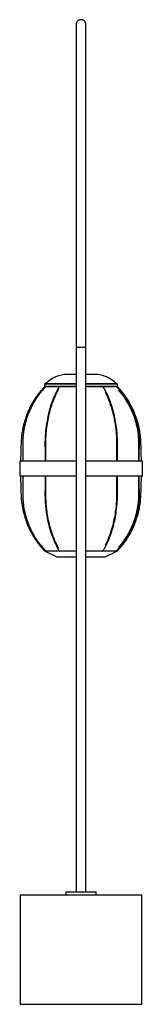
# Paper-space layout '_Izquierda' of a CAD drawing. Header units: millimetres. Extents: x 2687 to 2889, y -1122 to 498.
import ezdxf

# ---------------------------------------------------------------- set-up
doc = ezdxf.new("R2010")
doc.units = ezdxf.units.MM

psp = doc.layouts.new('_Izquierda')

# ---------------------------------------------------------------- linework, layer by layer
at = {"color": 7, "linetype": 'Continuous', "lineweight": 25}
for p, q in [((2779.9, -41.6), (2779.9, -936.6)), ((2795.9, -936.6), (2795.9, -41.6)), ((2779.9, -85.8), (2765.4, -85.8)), ((2810.4, -85.8), (2795.9, -85.8)), ((2727.9, -101.8), (2727.9, -105.8)), ((2729.7, -105.8), (2727.9, -105.8)), ((2728.9, -100.8), (2779.9, -100.8)), ((2752.2, -105.8), (2730.9, -105.8)), ((2751.8, -105.8), (2751.9, -106)), ((2779.9, -105.8), (2753.5, -105.8)), ((2795.9, -100.8), (2846.9, -100.8)), ((2822.8, -105.8), (2795.9, -105.8)), ((2844.8, -105.8), (2823.9, -105.8)), ((2847.9, -105.8), (2846.2, -105.8)), ((2847.9, -105.8), (2847.9, -101.8)), ((2692.2, -209.5), (2692.2, -228.3)), ((2728.7, -209.5), (2728.7, -228.3)), ((2730.2, -228.3), (2730.2, -209.5)), ((2846.3, -209.5), (2846.3, -226.8)), ((2847.8, -228.3), (2847.8, -209.5)), ((2882.4, -209.5), (2882.4, -228.3)), ((2883.9, -228.3), (2883.9, -209.5)), ((2686.9, -228.3), (2686.9, -253.3)), ((2779.9, -228.3), (2686.9, -228.3)), ((2888.9, -228.3), (2795.9, -228.3)), ((2888.9, -253.3), (2888.9, -228.3)), ((2779.9, -253.3), (2686.9, -253.3)), ((2692.2, -253.3), (2692.2, -272.2)), ((2728.7, -253.3), (2728.7, -272.2)), ((2730.2, -272.2), (2730.2, -253.3)), ((2888.9, -253.3), (2795.9, -253.3)), ((2846.3, -254.9), (2846.3, -272.2)), ((2847.8, -272.2), (2847.8, -253.3)), ((2882.4, -253.3), (2882.4, -272.2)), ((2883.9, -272.2), (2883.9, -253.3)), ((2727.9, -375.8), (2747.9, -385.8)), ((2827.9, -385.8), (2847.9, -375.8)), ((2762.9, -936.6), (2762.9, -941.6)), ((2762.9, -936.6), (2812.9, -936.6)), ((2812.9, -941.6), (2812.9, -936.6)), ((2687.9, -941.6), (2687.9, -1121.6)), ((2687.9, -941.6), (2887.9, -941.6)), ((2887.9, -1121.6), (2887.9, -941.6)), ((2687.9, -1121.6), (2887.9, -1121.6))]:
    psp.add_line(p, q, dxfattribs=at)
at = {"color": 8, "linetype": 'Continuous', "lineweight": 25}
for p, q in [((2795.9, -41.6), (2779.9, -41.6)), ((2779.9, -101.8), (2727.9, -101.8)), ((2847.9, -101.8), (2795.9, -101.8))]:
    psp.add_line(p, q, dxfattribs=at)
at = {"color": 7, "linetype": 'Continuous', "lineweight": 25, "flags": 128}
for points in [[(2752.2, -105.5), (2752.3, -105.3), (2752.5, -105.3)], [(2823.7, -105.3), (2823.9, -105.3), (2824, -105.5)], [(2751.8, -375.8), (2751.8, -375.8), (2751.9, -375.7)], [(2752.2, -376.2), (2752.3, -376.4), (2752.5, -376.4)], [(2823.7, -376.4), (2823.9, -376.4), (2824, -376.2)]]:
    psp.add_lwpolyline(points, dxfattribs=at)
at = {"color": 7, "linetype": 'Continuous', "lineweight": 25}
for centre, radius, start, end in [((2765.4, -135.3), 49.5, 90, 135.8254), ((2810.4, -135.3), 49.5, 44.1746, 90), ((2728.9, -101.8), 1, 90, 180), ((2729.8, -106.9), 1.66, 37.3937, 69.0278), ((2752.5, -106.4), 1.13, 31.324, 87.0645), ((2823.7, -106.4), 1.14, 93.1108, 148.5123), ((2846.1, -106.9), 1.68, 111.4447, 142.5311), ((2846.9, -101.8), 1, 0, 90), ((2729.8, -374.8), 1.66, 290.971, 322.5956), ((2752.5, -375.3), 1.13, 272.9368, 328.6521), ((2823.7, -375.3), 1.12, 210.7896, 267.5529), ((2846.2, -374.7), 1.77, 218.2595, 247.7468)]:
    psp.add_arc(centre, radius, start, end, dxfattribs=at)
for points, knots in [([(2795.9, 489.3), (2795.9, 489.8), (2795.8, 490.7), (2795.4, 492.3), (2794.7, 493.7), (2793.8, 495), (2792.7, 496), (2791.7, 496.6), (2791, 496.9), (2790.3, 497.2), (2789.3, 497.4), (2787.9, 497.6), (2786.4, 497.4), (2784.7, 496.9), (2783, 496), (2781.6, 494.5), (2780.5, 492.8), (2780, 491), (2779.9, 489.9), (2779.9, 489.3)], [0, 0, 0, 0, 0.097998, 0.184988, 0.260954, 0.325673, 0.378856, 0.420495, 0.437286, 0.451745, 0.479956, 0.516664, 0.562991, 0.618729, 0.682911, 0.754159, 0.831167, 0.913149, 1, 1, 1, 1]), ([(2779.9, 489.5), (2779.9, 489.5), (2779.9, 489.6), (2779.9, 489), (2779.9, 487.7), (2779.9, 485.8), (2779.9, 483.4), (2779.9, 480.5), (2779.9, 477.4), (2779.9, 474.1), (2779.9, 470.8), (2779.9, 467.5), (2779.9, 464.3), (2779.9, 461.4), (2779.9, 458.3), (2779.9, 455.2), (2779.9, 451.9), (2779.9, 446.9), (2779.9, 439.9), (2779.9, 429.9), (2779.9, 418.6), (2779.9, 405.9), (2779.9, 392.4), (2779.9, 378.3), (2779.9, 363.4), (2779.9, 348), (2779.9, 332.1), (2779.9, 313.9), (2779.9, 293.3), (2779.9, 270.1), (2779.9, 246.3), (2779.9, 222), (2779.9, 197.4), (2779.9, 173.2), (2779.9, 149.5), (2779.9, 131.6), (2779.9, 118.8), (2779.9, 110.9), (2779.9, 102.3), (2779.9, 92.9), (2779.9, 81.7), (2779.9, 68.7), (2779.9, 53.7), (2779.9, 37.5), (2779.9, 21.5), (2779.9, 5.8), (2779.9, -9.4), (2779.9, -25.2), (2779.9, -36.1), (2779.9, -41.6)], [0, 0, 0, 0, 0.005955, 0.028765, 0.05028, 0.07049, 0.089393, 0.106997, 0.123328, 0.138421, 0.152301, 0.164988, 0.175763, 0.185532, 0.194987, 0.204488, 0.214038, 0.22364, 0.246494, 0.269684, 0.296476, 0.323443, 0.350434, 0.377459, 0.404525, 0.43163, 0.458769, 0.485933, 0.522164, 0.55842, 0.594733, 0.631057, 0.667303, 0.703087, 0.736219, 0.76879, 0.778994, 0.790038, 0.802114, 0.815222, 0.829358, 0.848469, 0.869171, 0.891449, 0.915283, 0.935085, 0.955818, 0.977463, 1, 1, 1, 1]), ([(2795.9, -41.6), (2795.9, -35.6), (2795.9, -24), (2795.9, -6.9), (2795.9, 9.3), (2795.9, 24.7), (2795.9, 39.3), (2795.9, 53.8), (2795.9, 68), (2795.9, 81.9), (2795.9, 94.5), (2795.9, 106.1), (2795.9, 116.5), (2795.9, 126.2), (2795.9, 135.4), (2795.9, 144.7), (2795.9, 154), (2795.9, 163.2), (2795.9, 177.8), (2795.9, 197.4), (2795.9, 222), (2795.9, 246.3), (2795.9, 270.1), (2795.9, 293.3), (2795.9, 313.9), (2795.9, 332.1), (2795.9, 348), (2795.9, 363.4), (2795.9, 378.3), (2795.9, 392.4), (2795.9, 405.9), (2795.9, 418.6), (2795.9, 429.4), (2795.9, 438.5), (2795.9, 446), (2795.9, 452), (2795.9, 456.7), (2795.9, 460.3), (2795.9, 463.9), (2795.9, 467.3), (2795.9, 470.8), (2795.9, 474.1), (2795.9, 477.4), (2795.9, 480.5), (2795.9, 483.4), (2795.9, 485.8), (2795.9, 487.7), (2795.9, 489), (2795.9, 489.6), (2795.9, 489.5), (2795.9, 489.5)], [0, 0, 0, 0, 0.0242995, 0.0475565, 0.0697458, 0.0908461, 0.1108391, 0.1297101, 0.150494, 0.1696878, 0.1872807, 0.2032657, 0.2179151, 0.2310683, 0.2440543, 0.2571346, 0.2703066, 0.2835675, 0.2969147, 0.3326989, 0.3689441, 0.4052684, 0.4415809, 0.4778377, 0.5140687, 0.5412318, 0.5683707, 0.595476, 0.6225417, 0.6495671, 0.6765574, 0.7035249, 0.7303166, 0.7500162, 0.7694697, 0.7886968, 0.7999302, 0.811097, 0.8224209, 0.835012, 0.847699, 0.8615798, 0.8766726, 0.8930034, 0.9106073, 0.9295102, 0.9497198, 0.9712353, 0.9940451, 1, 1, 1, 1]), ([(2727.9, -105.8), (2725.6, -108.4), (2721.2, -113.1), (2715.6, -120.4), (2711, -127.3), (2707.3, -133.5), (2704.5, -138.7), (2702.4, -143), (2700.9, -146.3), (2699.7, -149.1), (2698.8, -151.4), (2697.9, -153.7), (2696.9, -156.8), (2695.6, -160.7), (2694.1, -165.8), (2692.6, -171.8), (2691.2, -178.8), (2690, -186.8), (2689.2, -195.8), (2689, -205.7), (2688.6, -216.6), (2688.4, -224.3), (2688.3, -228.3), (2688.3, -228.3)], [0, 0, 0, 0, 0.077696, 0.147757, 0.210118, 0.264732, 0.311571, 0.344652, 0.372323, 0.394594, 0.411531, 0.428903, 0.450982, 0.483721, 0.523321, 0.569843, 0.623365, 0.683988, 0.751838, 0.826997, 0.909141, 0.998219, 1, 1, 1, 1]), ([(2730.4, -105.3), (2729.3, -106.5), (2727.2, -108.6), (2724.6, -111.5), (2722.6, -113.8), (2721, -115.8), (2719.6, -117.6), (2716.3, -121.9), (2711.4, -129.2), (2705.4, -140.1), (2700.3, -152.1), (2696.3, -164.5), (2694.1, -174.6), (2693, -182.2), (2692.4, -186.9), (2692.1, -190.7), (2692, -193.8), (2691.9, -196.5), (2691.8, -200.1), (2691.9, -204.6), (2692.1, -207.8), (2692.2, -209.5)], [0, 0, 0, 0, 0.043013, 0.077862, 0.104546, 0.12502, 0.145462, 0.166326, 0.266187, 0.379671, 0.493154, 0.606634, 0.720114, 0.762494, 0.804821, 0.844248, 0.861693, 0.884917, 0.91606, 0.955104, 1, 1, 1, 1]), ([(2728, -105.8), (2728, -105.8), (2727.9, -105.8), (2728.5, -105.8), (2729.5, -105.8), (2729.9, -105.8)], [0, 0, 0, 0, 0.221363, 0.750262, 1, 1, 1, 1]), ([(2752.2, -105.5), (2751.5, -106.6), (2750.3, -108.7), (2748.6, -111.6), (2747.4, -114), (2746.4, -116), (2745.6, -117.8), (2743.6, -122), (2740.5, -129.4), (2736.8, -140.3), (2733.7, -152.2), (2731.3, -164.6), (2729.9, -174.7), (2729.2, -182.2), (2728.9, -186.9), (2728.7, -190.7), (2728.6, -193.8), (2728.6, -196.6), (2728.5, -200.1), (2728.6, -204.6), (2728.7, -207.9), (2728.7, -209.7)], [0, 0, 0, 0, 0.042947, 0.07774, 0.104379, 0.124819, 0.145227, 0.166054, 0.265736, 0.379005, 0.492261, 0.605509, 0.718751, 0.761041, 0.803278, 0.842621, 0.860029, 0.883202, 0.91427, 0.953221, 1, 1, 1, 1]), ([(2730.2, -209.6), (2730.2, -208), (2730.1, -205), (2730, -201.1), (2730, -197.9), (2730.1, -195.4), (2730.1, -193), (2730.3, -187.6), (2730.9, -178.8), (2732.5, -166.6), (2734.8, -154.2), (2737.8, -142.3), (2740.7, -133.3), (2743.2, -127), (2744.8, -123.2), (2746.1, -120.2), (2747.2, -117.8), (2748.2, -115.7), (2749.6, -113), (2750.6, -111.1), (2751.2, -110.1)], [0, 0, 0, 0, 0.045113, 0.081621, 0.109571, 0.131024, 0.152448, 0.174315, 0.278971, 0.397899, 0.51682, 0.635733, 0.754633, 0.799035, 0.843379, 0.884682, 0.902957, 0.927283, 0.959881, 1, 1, 1, 1]), ([(2731.1, -105.8), (2732, -105.8), (2733.7, -105.8), (2737.6, -105.8), (2742.3, -105.8), (2747.2, -105.8), (2750.8, -105.8), (2752.3, -105.8)], [0, 0, 0, 0, 0.199058, 0.415255, 0.631474, 0.847706, 1, 1, 1, 1]), ([(2753.4, -105.8), (2753.7, -105.8), (2756, -105.8), (2760.9, -105.8), (2768.1, -105.8), (2774.5, -105.8), (2778.5, -105.8), (2779.9, -105.8)], [0, 0, 0, 0, 0.030187, 0.304144, 0.578118, 0.852048, 1, 1, 1, 1]), ([(2795.9, -105.8), (2797, -105.8), (2800.6, -105.8), (2806.7, -105.8), (2814, -105.8), (2819.4, -105.8), (2822.1, -105.8), (2822.8, -105.8)], [0, 0, 0, 0, 0.110591, 0.378755, 0.646935, 0.915071, 1, 1, 1, 1]), ([(2823.9, -105.8), (2825, -105.8), (2828.2, -105.8), (2832.8, -105.8), (2837.7, -105.8), (2841.6, -105.8), (2843.9, -105.8), (2844.7, -105.8), (2844.8, -105.8)], [0, 0, 0, 0, 0.108869, 0.324644, 0.540384, 0.756146, 0.971921, 1, 1, 1, 1]), ([(2847.8, -209.7), (2847.9, -207.8), (2848, -204.3), (2848, -199.9), (2848, -196.4), (2847.9, -193.4), (2847.7, -187.7), (2847.1, -178.6), (2845.5, -166.3), (2843.2, -153.9), (2840.1, -141.9), (2837.1, -132.8), (2834.6, -126.5), (2833, -122.6), (2831.6, -119.5), (2830.4, -117.1), (2829.4, -115), (2828, -112.3), (2826.2, -109), (2824.8, -106.7), (2824, -105.5)], [0, 0, 0, 0, 0.0504864, 0.0892951, 0.1166895, 0.1410133, 0.1659413, 0.26558, 0.3788221, 0.4920703, 0.6053271, 0.7185957, 0.7609014, 0.8031566, 0.8425187, 0.8599358, 0.8831212, 0.9141931, 0.9531522, 1, 1, 1, 1]), ([(2883.9, -209.5), (2884, -207.6), (2884.2, -204.3), (2884.2, -199.9), (2884.2, -196.4), (2884.1, -193.4), (2883.7, -187.7), (2882.7, -178.6), (2880.2, -166.3), (2876.4, -153.8), (2871.4, -141.8), (2866.6, -132.7), (2862.6, -126.3), (2860, -122.4), (2857.8, -119.4), (2855.9, -117), (2854.2, -114.9), (2852, -112.2), (2849, -108.9), (2846.8, -106.6), (2845.6, -105.3)], [0, 0, 0, 0, 0.048612, 0.087514, 0.114974, 0.139351, 0.164332, 0.264182, 0.377663, 0.491146, 0.60463, 0.718116, 0.7605, 0.802831, 0.842263, 0.85971, 0.882935, 0.914058, 0.95308, 1, 1, 1, 1]), ([(2846.1, -105.8), (2846.3, -105.8), (2847.2, -105.8), (2847.8, -105.8), (2847.8, -105.8), (2847.8, -105.8)], [0, 0, 0, 0, 0.144233, 0.685408, 1, 1, 1, 1]), ([(2887.5, -228.3), (2887.4, -225.6), (2887.2, -219.8), (2887, -211.3), (2886.7, -203.1), (2886.6, -195.8), (2886, -189.3), (2885.4, -183.8), (2884.6, -179.1), (2883.9, -175.3), (2883.2, -171.9), (2882.4, -168.4), (2881.3, -164.3), (2879.8, -159.2), (2877.8, -153.4), (2875.3, -147.2), (2872.3, -140.8), (2869, -134.3), (2864.9, -127.4), (2860.1, -120.3), (2854.4, -112.9), (2850.1, -108.3), (2847.9, -105.8)], [0, 0, 0, 0, 0.062244, 0.130922, 0.193072, 0.248643, 0.297465, 0.339633, 0.375244, 0.404374, 0.427223, 0.452285, 0.484563, 0.524044, 0.570708, 0.624533, 0.67484, 0.730085, 0.790245, 0.855299, 0.925223, 1, 1, 1, 1]), ([(2849.5, -111.7), (2849.8, -112.1), (2850.8, -113.1), (2852.2, -114.8), (2853.8, -116.8), (2855.2, -118.6), (2858.4, -122.8), (2863.3, -130), (2869.3, -140.8), (2874.4, -152.6), (2878.3, -164.9), (2880.5, -174.9), (2881.6, -182.4), (2882.1, -187.1), (2882.4, -190.8), (2882.6, -193.9), (2882.7, -196.6), (2882.7, -200.1), (2882.7, -204.6), (2882.5, -207.8), (2882.4, -209.6)], [0, 0, 0, 0, 0.012703, 0.041208, 0.063079, 0.084916, 0.107204, 0.213883, 0.335121, 0.456361, 0.577602, 0.698845, 0.744126, 0.789352, 0.831478, 0.850118, 0.874929, 0.908154, 0.949812, 1, 1, 1, 1]), ([(2827.8, -115.2), (2828, -115.7), (2828.6, -116.7), (2829.4, -118.4), (2831.4, -122.6), (2834.4, -129.9), (2838.1, -140.7), (2841.3, -152.5), (2843.8, -164.8), (2845.1, -174.9), (2845.8, -182.3), (2846.1, -187), (2846.3, -190.8), (2846.4, -193.8), (2846.5, -196.6), (2846.5, -200.1), (2846.5, -204.6), (2846.3, -207.9), (2846.3, -209.6)], [0, 0, 0, 0, 0.018827, 0.041689, 0.065023, 0.176717, 0.303667, 0.430631, 0.557604, 0.684585, 0.73201, 0.779377, 0.823499, 0.843022, 0.869008, 0.903817, 0.94746, 1, 1, 1, 1]), ([(2692.2, -209.5), (2692.2, -209.5), (2692.2, -209.5), (2692.2, -209.5), (2692.4, -209.5), (2692.6, -209.5), (2692.8, -209.5), (2693, -209.5), (2693.1, -209.5), (2693.2, -209.5), (2693.2, -209.5)], [0, 0, 0, 0, 0.047664, 0.229586, 0.411462, 0.593368, 0.775492, 0.957613, 0.98535, 1, 1, 1, 1]), ([(2728.7, -209.5), (2728.7, -209.5), (2728.7, -209.5), (2728.8, -209.5), (2728.9, -209.5), (2729.1, -209.5), (2729.4, -209.5), (2729.6, -209.5), (2729.9, -209.5), (2730, -209.5), (2730.1, -209.5), (2730.1, -209.5), (2730.1, -209.5)], [0, 0, 0, 0, 0.029289, 0.16359, 0.297806, 0.431944, 0.566048, 0.700175, 0.834462, 0.968746, 0.989198, 1, 1, 1, 1]), ([(2730.2, -209.5), (2730.2, -209.5), (2730.2, -209.5), (2730.2, -209.5), (2730.1, -209.5), (2730.1, -209.5), (2730.1, -209.5)], [0, 0, 0, 0, 0.347218, 0.876756, 0.957403, 1, 1, 1, 1]), ([(2846.4, -209.5), (2846.4, -209.5), (2846.4, -209.5), (2846.3, -209.5), (2846.3, -209.5), (2846.3, -209.5)], [0, 0, 0, 0, 0.042007, 0.564441, 1, 1, 1, 1]), ([(2846.4, -209.5), (2846.4, -209.5), (2846.5, -209.5), (2846.6, -209.5), (2846.9, -209.5), (2847.1, -209.5), (2847.4, -209.5), (2847.6, -209.5), (2847.7, -209.5), (2847.8, -209.5), (2847.8, -209.5), (2847.8, -209.5)], [0, 0, 0, 0, 0.010839, 0.1456394, 0.2804414, 0.4151998, 0.5498719, 0.6844667, 0.819027, 0.9536104, 1, 1, 1, 1]), ([(2882.9, -209.5), (2882.9, -209.5), (2882.8, -209.5), (2882.7, -209.5), (2882.5, -209.5), (2882.4, -209.5), (2882.4, -209.5), (2882.4, -209.5)], [0, 0, 0, 0, 0.0208571, 0.2802512, 0.5396481, 0.7989615, 1, 1, 1, 1]), ([(2882.9, -209.5), (2882.9, -209.5), (2883, -209.5), (2883.2, -209.5), (2883.4, -209.5), (2883.6, -209.5), (2883.8, -209.5), (2883.9, -209.5), (2883.9, -209.5), (2883.9, -209.5)], [0, 0, 0, 0, 0.014724, 0.197841, 0.380961, 0.564021, 0.746964, 0.929802, 1, 1, 1, 1]), ([(2688.3, -253.3), (2688.4, -256.1), (2688.5, -261.8), (2688.8, -270.4), (2689, -278.6), (2689.2, -285.9), (2689.7, -292.4), (2690.4, -297.9), (2691.1, -302.6), (2691.8, -306.4), (2692.5, -309.8), (2693.4, -313.3), (2694.5, -317.4), (2696, -322.5), (2698, -328.3), (2700.5, -334.5), (2703.4, -340.9), (2706.8, -347.4), (2710.9, -354.3), (2715.7, -361.4), (2721.3, -368.8), (2725.6, -373.4), (2727.9, -375.8)], [0, 0, 0, 0, 0.062244, 0.130922, 0.193072, 0.248643, 0.297465, 0.339633, 0.375244, 0.404374, 0.427223, 0.452285, 0.484563, 0.524044, 0.570708, 0.624533, 0.67484, 0.730085, 0.790245, 0.855299, 0.925223, 1, 1, 1, 1]), ([(2847.9, -375.8), (2850.2, -373.3), (2854.6, -368.6), (2860.2, -361.3), (2864.8, -354.4), (2868.5, -348.2), (2871.3, -343), (2873.4, -338.7), (2874.9, -335.4), (2876, -332.6), (2876.9, -330.3), (2877.8, -328), (2878.9, -324.9), (2880.2, -321), (2881.7, -315.9), (2883.2, -309.9), (2884.6, -302.9), (2885.7, -294.9), (2886.5, -285.9), (2886.8, -276), (2887.1, -265.1), (2887.4, -257.4), (2887.5, -253.4), (2887.5, -253.3)], [0, 0, 0, 0, 0.077696, 0.147757, 0.210118, 0.264732, 0.311571, 0.344652, 0.372323, 0.394594, 0.411531, 0.428903, 0.450982, 0.483721, 0.523321, 0.569843, 0.623365, 0.683988, 0.751838, 0.826997, 0.909141, 0.998219, 1, 1, 1, 1]), ([(2692.2, -272.2), (2692.1, -274.1), (2691.9, -277.4), (2691.8, -281.8), (2691.9, -285.3), (2692, -288.3), (2692.3, -294), (2693.3, -303.1), (2695.8, -315.4), (2699.6, -327.9), (2704.6, -339.9), (2709.4, -349), (2713.4, -355.4), (2716, -359.3), (2718.2, -362.3), (2720.1, -364.7), (2721.7, -366.8), (2724, -369.5), (2726.9, -372.8), (2729.2, -375.1), (2730.4, -376.4)], [0, 0, 0, 0, 0.048612, 0.087514, 0.114974, 0.139351, 0.164331, 0.264182, 0.377663, 0.491145, 0.604629, 0.718115, 0.760499, 0.802831, 0.842262, 0.859709, 0.882934, 0.914058, 0.95308, 1, 1, 1, 1]), ([(2692.2, -272.2), (2692.2, -272.2), (2692.2, -272.2), (2692.2, -272.2), (2692.4, -272.2), (2692.6, -272.2), (2692.8, -272.2), (2693, -272.2), (2693.1, -272.2), (2693.2, -272.2), (2693.2, -272.2)], [0, 0, 0, 0, 0.047757, 0.229662, 0.41152, 0.593408, 0.775514, 0.957617, 0.985351, 1, 1, 1, 1]), ([(2728.7, -272), (2728.7, -273.9), (2728.6, -277.4), (2728.5, -281.8), (2728.6, -285.3), (2728.6, -288.3), (2728.8, -294), (2729.4, -303.1), (2731, -315.4), (2733.3, -327.8), (2736.4, -339.8), (2739.3, -348.9), (2741.8, -355.2), (2743.4, -359.1), (2744.7, -362.2), (2745.9, -364.6), (2746.9, -366.7), (2748.3, -369.4), (2750.1, -372.7), (2751.4, -375), (2752.2, -376.2)], [0, 0, 0, 0, 0.0504868, 0.0892953, 0.1166896, 0.1410134, 0.1659414, 0.2655801, 0.3788221, 0.4920703, 0.6053271, 0.7185957, 0.7609013, 0.8031565, 0.8425186, 0.8599357, 0.8831212, 0.914193, 0.9531522, 1, 1, 1, 1]), ([(2728.7, -272.2), (2728.7, -272.2), (2728.7, -272.2), (2728.8, -272.2), (2728.9, -272.2), (2729.1, -272.2), (2729.4, -272.2), (2729.6, -272.2), (2729.9, -272.2), (2730, -272.2), (2730.1, -272.2), (2730.1, -272.2), (2730.1, -272.2)], [0, 0, 0, 0, 0.02945, 0.163729, 0.297922, 0.432038, 0.56612, 0.700225, 0.834489, 0.968751, 0.9892, 1, 1, 1, 1]), ([(2751.3, -371.7), (2750.8, -370.8), (2749.9, -369.2), (2748.8, -367), (2747.8, -365.1), (2746.9, -363.3), (2745, -359.1), (2741.9, -351.8), (2738.3, -341), (2735.2, -329.2), (2732.7, -316.9), (2731.4, -306.8), (2730.7, -299.4), (2730.4, -294.7), (2730.2, -290.9), (2730.1, -287.9), (2730.1, -285.1), (2730, -281.6), (2730.1, -277.1), (2730.2, -273.8), (2730.2, -272.1)], [0, 0, 0, 0, 0.0320542, 0.0599902, 0.0814261, 0.102829, 0.1246742, 0.2292423, 0.3480931, 0.4669564, 0.5858291, 0.7047088, 0.749108, 0.7934532, 0.8347597, 0.8530368, 0.8773658, 0.9099541, 0.9508127, 1, 1, 1, 1]), ([(2730.2, -272.2), (2730.2, -272.2), (2730.2, -272.2), (2730.2, -272.2), (2730.1, -272.2), (2730.1, -272.2), (2730.1, -272.2)], [0, 0, 0, 0, 0.347589, 0.876826, 0.957427, 1, 1, 1, 1]), ([(2824, -376.2), (2824.7, -375.1), (2826, -373), (2827.6, -370.1), (2828.9, -367.7), (2829.9, -365.7), (2830.8, -363.9), (2832.8, -359.7), (2835.8, -352.3), (2839.6, -341.4), (2842.8, -329.5), (2845.2, -317.1), (2846.6, -307), (2847.3, -299.5), (2847.6, -294.8), (2847.8, -291), (2847.9, -287.9), (2848, -285.1), (2848, -281.6), (2848, -277.1), (2847.8, -273.8), (2847.8, -272)], [0, 0, 0, 0, 0.042947, 0.07774, 0.104379, 0.124819, 0.145226, 0.166054, 0.265736, 0.379005, 0.492261, 0.605509, 0.718751, 0.761041, 0.803278, 0.842621, 0.860029, 0.883202, 0.91427, 0.953221, 1, 1, 1, 1]), ([(2846.3, -272.1), (2846.3, -273.7), (2846.5, -276.6), (2846.5, -280.6), (2846.5, -283.8), (2846.5, -286.3), (2846.4, -288.7), (2846.2, -294.1), (2845.6, -302.9), (2844, -315.1), (2841.7, -327.5), (2838.6, -339.4), (2835.6, -348.4), (2833.2, -354.7), (2831.6, -358.5), (2830.2, -361.5), (2829.1, -363.9), (2828.4, -365.4), (2827.9, -366.3), (2827.7, -366.6)], [0, 0, 0, 0, 0.0481405, 0.0870972, 0.1169229, 0.1398148, 0.1626767, 0.1860106, 0.2976885, 0.4245955, 0.5514955, 0.6783857, 0.8052633, 0.8526441, 0.8999635, 0.944038, 0.9635391, 0.9894974, 1, 1, 1, 1]), ([(2845.6, -376.4), (2846.7, -375.2), (2848.7, -373.1), (2851.4, -370.2), (2853.4, -367.9), (2855, -365.9), (2856.4, -364.1), (2859.6, -359.8), (2864.6, -352.5), (2870.6, -341.6), (2875.8, -329.6), (2879.8, -317.2), (2882, -307.1), (2883.1, -299.5), (2883.6, -294.8), (2883.9, -291), (2884.1, -287.9), (2884.2, -285.2), (2884.2, -281.6), (2884.2, -277.1), (2884, -273.9), (2883.9, -272.2)], [0, 0, 0, 0, 0.043013, 0.0778614, 0.1045451, 0.1250193, 0.1454613, 0.1663249, 0.2661858, 0.3796704, 0.4931529, 0.6066337, 0.7201134, 0.762494, 0.8048209, 0.8442478, 0.8616929, 0.8849167, 0.9160599, 0.9551047, 1, 1, 1, 1]), ([(2846.4, -272.2), (2846.4, -272.2), (2846.4, -272.2), (2846.3, -272.2), (2846.3, -272.2), (2846.3, -272.2)], [0, 0, 0, 0, 0.042032, 0.564768, 1, 1, 1, 1]), ([(2846.4, -272.2), (2846.4, -272.2), (2846.5, -272.2), (2846.6, -272.2), (2846.9, -272.2), (2847.1, -272.2), (2847.4, -272.2), (2847.6, -272.2), (2847.7, -272.2), (2847.8, -272.2), (2847.8, -272.2), (2847.8, -272.2)], [0, 0, 0, 0, 0.010841, 0.145663, 0.280487, 0.415267, 0.549961, 0.684577, 0.819159, 0.953765, 1, 1, 1, 1]), ([(2882.4, -272.1), (2882.5, -273.7), (2882.6, -276.7), (2882.7, -280.6), (2882.7, -283.8), (2882.6, -286.3), (2882.5, -288.7), (2882.2, -294), (2881.2, -302.9), (2878.8, -315.1), (2875, -327.4), (2870.1, -339.3), (2865.3, -348.2), (2861.3, -354.6), (2858.7, -358.4), (2856.6, -361.4), (2854.7, -363.8), (2853.1, -365.9), (2851.3, -368), (2850, -369.4), (2849.5, -370)], [0, 0, 0, 0, 0.046011, 0.083217, 0.111699, 0.133563, 0.155402, 0.177693, 0.284376, 0.405609, 0.52684, 0.64807, 0.769298, 0.814572, 0.859789, 0.901908, 0.920544, 0.945352, 0.978596, 1, 1, 1, 1]), ([(2882.9, -272.2), (2882.9, -272.2), (2882.8, -272.2), (2882.7, -272.2), (2882.5, -272.2), (2882.4, -272.2), (2882.4, -272.2), (2882.4, -272.2)], [0, 0, 0, 0, 0.02086, 0.280283, 0.539709, 0.799052, 1, 1, 1, 1]), ([(2882.9, -272.2), (2882.9, -272.2), (2883, -272.2), (2883.2, -272.2), (2883.4, -272.2), (2883.6, -272.2), (2883.8, -272.2), (2883.9, -272.2), (2883.9, -272.2), (2883.9, -272.2)], [0, 0, 0, 0, 0.0147253, 0.1978584, 0.3809936, 0.5640697, 0.7470285, 0.9298823, 1, 1, 1, 1]), ([(2728, -375.8), (2728, -375.8), (2727.9, -375.8), (2728.5, -375.8), (2729.5, -375.8), (2729.9, -375.8)], [0, 0, 0, 0, 0.20613, 0.745047, 1, 1, 1, 1]), ([(2728, -375.8), (2728, -375.8), (2727.9, -375.8), (2728.5, -375.8), (2729.5, -375.8), (2729.9, -375.8)], [0, 0, 0, 0, 0.2284439, 0.7522363, 1, 1, 1, 1]), ([(2730.9, -375.8), (2731.8, -375.8), (2733.7, -375.8), (2737.6, -375.8), (2742.3, -375.8), (2747.2, -375.8), (2750.8, -375.8), (2752.3, -375.8)], [0, 0, 0, 0, 0.212562, 0.425124, 0.637687, 0.850249, 1, 1, 1, 1]), ([(2731.1, -375.8), (2732, -375.8), (2733.7, -375.8), (2737.6, -375.8), (2742.3, -375.8), (2747.2, -375.8), (2750.8, -375.8), (2752.3, -375.8)], [0, 0, 0, 0, 0.199058, 0.415255, 0.631474, 0.847706, 1, 1, 1, 1]), ([(2748, -385.8), (2747.9, -385.8), (2747.9, -385.8), (2748.5, -385.8), (2749.8, -385.8), (2751.8, -385.8), (2754.3, -385.8), (2757.5, -385.8), (2761.2, -385.8), (2765.3, -385.8), (2769.8, -385.8), (2774.7, -385.8), (2778.1, -385.8), (2779.8, -385.8), (2779.9, -385.8)], [0, 0, 0, 0, 0.0416732, 0.137263, 0.2328529, 0.3284427, 0.4240326, 0.5196224, 0.6152123, 0.7108021, 0.806392, 0.9019818, 0.9975716, 1, 1, 1, 1]), ([(2753.4, -375.8), (2753.7, -375.8), (2756, -375.8), (2760.9, -375.8), (2768.1, -375.8), (2774.5, -375.8), (2778.5, -375.8), (2779.9, -375.8)], [0, 0, 0, 0, 0.030187, 0.304144, 0.578118, 0.852048, 1, 1, 1, 1]), ([(2753.4, -375.8), (2753.7, -375.8), (2756, -375.8), (2760.9, -375.8), (2768.1, -375.8), (2774.5, -375.8), (2778.5, -375.8), (2779.9, -375.8)], [0, 0, 0, 0, 0.0301917, 0.3041453, 0.5780988, 0.8520524, 1, 1, 1, 1]), ([(2795.9, -375.8), (2797, -375.8), (2800.6, -375.8), (2806.7, -375.8), (2814, -375.8), (2819.4, -375.8), (2822.1, -375.8), (2822.8, -375.8)], [0, 0, 0, 0, 0.110591, 0.378755, 0.646935, 0.915071, 1, 1, 1, 1]), ([(2795.9, -375.8), (2797, -375.8), (2800.6, -375.8), (2806.7, -375.8), (2814, -375.8), (2819.4, -375.8), (2822.1, -375.8), (2822.8, -375.8)], [0, 0, 0, 0, 0.110595, 0.378755, 0.646915, 0.915075, 1, 1, 1, 1]), ([(2795.9, -385.8), (2797.4, -385.8), (2800.6, -385.8), (2805.3, -385.8), (2809.9, -385.8), (2814.1, -385.8), (2817.8, -385.8), (2821, -385.8), (2823.7, -385.8), (2825.8, -385.8), (2827.1, -385.8), (2827.8, -385.8), (2827.8, -385.8), (2827.8, -385.8)], [0, 0, 0, 0, 0.0856907, 0.1812893, 0.276888, 0.3724866, 0.4680852, 0.5636839, 0.6592825, 0.7548811, 0.8504798, 0.9460784, 1, 1, 1, 1]), ([(2823.9, -375.8), (2825, -375.8), (2828.2, -375.8), (2832.8, -375.8), (2837.7, -375.8), (2841.6, -375.8), (2843.9, -375.8), (2844.7, -375.8), (2844.8, -375.8)], [0, 0, 0, 0, 0.108869, 0.324644, 0.540384, 0.756146, 0.971921, 1, 1, 1, 1]), ([(2823.9, -375.8), (2825, -375.8), (2828.2, -375.8), (2832.8, -375.8), (2837.7, -375.8), (2841.6, -375.8), (2843.9, -375.8), (2844.7, -375.8), (2844.8, -375.8)], [0, 0, 0, 0, 0.108853, 0.324614, 0.540376, 0.756137, 0.971899, 1, 1, 1, 1]), ([(2846.1, -375.8), (2846.3, -375.8), (2847.2, -375.8), (2847.8, -375.8), (2847.8, -375.8), (2847.8, -375.8)], [0, 0, 0, 0, 0.143821, 0.685169, 1, 1, 1, 1]), ([(2846.1, -375.8), (2846.3, -375.8), (2847.2, -375.8), (2847.8, -375.8), (2847.7, -375.8), (2847.7, -375.8)], [0, 0, 0, 0, 0.163157, 0.777294, 1, 1, 1, 1])]:
    psp.add_open_spline(points, degree=3, knots=knots, dxfattribs=at)

doc.saveas('drawing.dxf')
